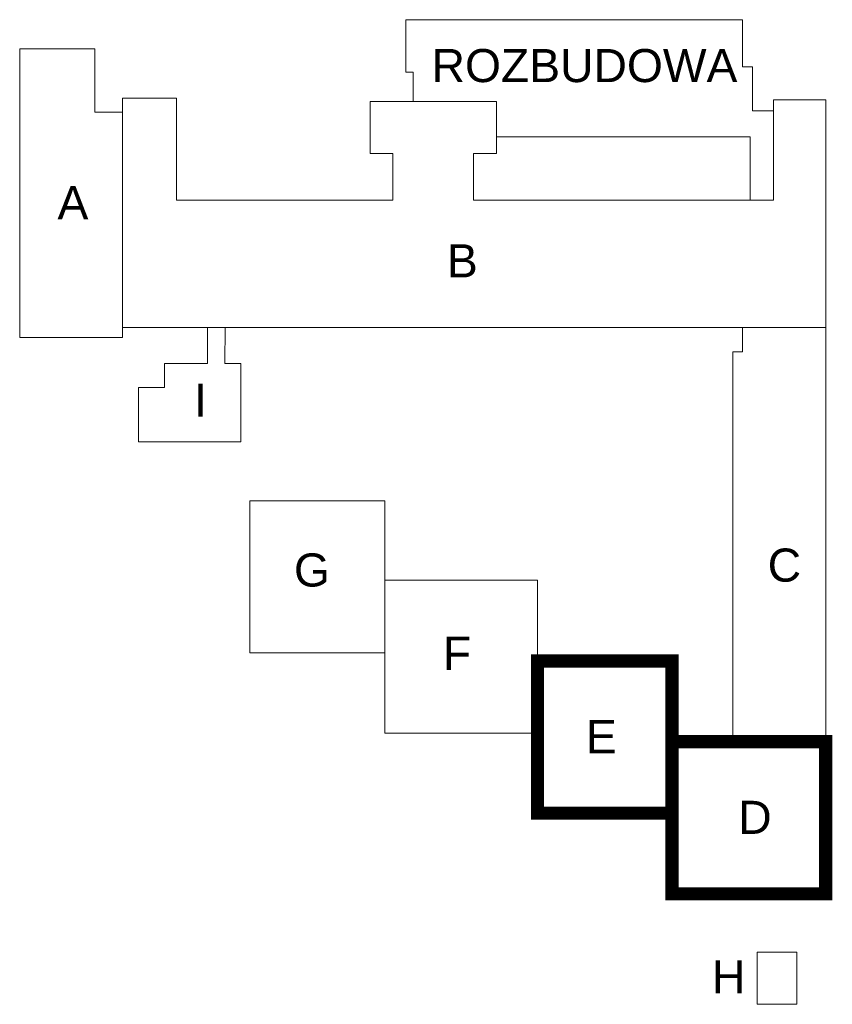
# Model space of a CAD drawing. Header units: millimetres. Extents: x 12683 to 90307, y 30842 to 62253.
# Tile 123 of 152: x 51704 to 52195, y 59270 to 59865. Entities that reach past the tile are written whole.
import ezdxf

# ---------------------------------------------------------------- set-up
doc = ezdxf.new("R2010")
doc.units = ezdxf.units.MM
doc.header["$LTSCALE"] = 0.6
doc.layers.add('zzzz_podklady_schemat', color=252, linetype='Continuous', lineweight=15)
doc.styles.add('GENERATED_STYLE_1', font='ARIAL.TTF')

msp = doc.modelspace()

# ---------------------------------------------------------------- linework, layer by layer
at = {"layer": 'zzzz_podklady_schemat'}
for points in [[(51941.5, 59815.63), (51941.5, 59833.31), (51937.03, 59833.31), (51937.03, 59865), (52140.4, 59865), (52140.4, 59836.51), (52146.4, 59836.51), (52146.4, 59810.01), (52159.02, 59810.01)], [(51941.5, 59815.63), (51915.5, 59815.53), (51915.5, 59784.13), (51929.12, 59784.13), (51929.12, 59755.88), (51798.42, 59755.88), (51798.42, 59817.53), (51765.95, 59817.53), (51765.95, 59809.13)], [(51941.5, 59815.63), (51991.7, 59815.63), (51991.7, 59794.32)], [(52190.57, 59678.93), (52190.57, 59816.53), (52159.02, 59816.53), (52159.02, 59810.01)], [(51765.97, 59678.93), (51765.97, 59809.13)], [(52144.97, 59755.88), (52159.02, 59755.88), (52159.02, 59810.01)], [(52144.97, 59755.88), (51977.87, 59755.88), (51977.87, 59784.13), (51991.7, 59784.13), (51991.7, 59794.32)], [(52144.97, 59755.88), (52144.97, 59794.32), (51991.7, 59794.32)], [(51765.97, 59678.93), (52140.32, 59678.93)], [(51817.25, 59678.93), (51817.25, 59657.33), (51791.25, 59657.33), (51791.25, 59642.83), (51775.65, 59642.83), (51775.65, 59610.03), (51837.3, 59610.03), (51837.3, 59657.33), (51827.72, 59657.33), (51827.87, 59678.93)], [(52140.32, 59678.93), (52140.32, 59664.23), (52134.42, 59664.23), (52134.42, 59428.83)], [(52140.32, 59678.93), (52190.57, 59678.93)], [(52190.57, 59428.83), (52190.57, 59678.93)], [(51924.37, 59526.28), (51924.37, 59574.33), (51842.77, 59574.33), (51842.77, 59482.53), (51924.37, 59482.53)], [(52016.52, 59433.83), (52016.52, 59526.28), (51924.37, 59526.28), (51924.37, 59433.83), (52016.52, 59433.83)], [(52097.77, 59428.83), (52097.77, 59477.58), (52016.52, 59477.58)], [(52016.52, 59433.83), (52016.52, 59385.58), (52097.77, 59385.58)], [(52190.57, 59336.83), (52190.57, 59428.83), (52097.77, 59428.83), (52097.77, 59336.83), (52190.57, 59336.83)], [(52149.23, 59301.56), (52173.18, 59301.56), (52173.18, 59270.11), (52149.23, 59270.11), (52149.23, 59301.56)]]:
    msp.add_lwpolyline(points, dxfattribs=at)
msp.add_lwpolyline([(51765.95, 59809.13), (51749.12, 59809.13), (51749.12, 59847.48), (51703.82, 59847.48), (51703.82, 59672.93), (51765.97, 59672.93), (51765.97, 59809.13)], close=True, dxfattribs=at)
at = {"layer": 'zzzz_podklady_schemat', "const_width": 8}
for points in [[(52016.52, 59477.58), (52097.77, 59477.58), (52097.77, 59385.58), (52016.52, 59385.58)], [(52097.77, 59428.83), (52190.57, 59428.83), (52190.57, 59336.83), (52097.77, 59336.83)]]:
    msp.add_lwpolyline(points, close=True, dxfattribs=at)

# ---------------------------------------------------------------- texts
at = {"layer": 'zzzz_podklady_schemat', "char_height": 20, "attachment_point": 1, "style": 'GENERATED_STYLE_1'}
for s, insert in [('ROZBUDOWA', (51952.58, 59847.29)), ('{A}', (51726.65, 59764.43)), ('{B}', (51961.85, 59729.32)), ('{I}', (51809.12, 59645.06)), ('{C}', (52155.55, 59545.47)), ('{G}', (51869.45, 59542.52)), ('{F}', (51959.36, 59492.14)), ('{E}', (52045.8, 59441.82)), ('D', (52137.8, 59393.07)), ('H', (52121.84, 59296.65))]:
    msp.add_mtext(s, dxfattribs=dict(at, insert=insert))

doc.saveas('drawing.dxf')
